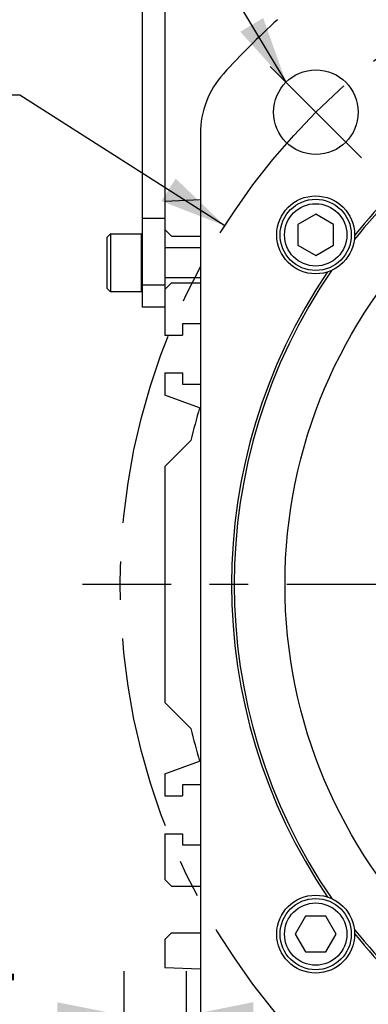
# Model space of a CAD drawing. Header units: millimetres. Extents: x 0 to 420, y 0 to 297.
# Tile 45 of 56: x 281 to 297, y 158 to 202. Entities that reach past the tile are written whole.
import ezdxf
from ezdxf.enums import TextEntityAlignment as Align

# ---------------------------------------------------------------- set-up
doc = ezdxf.new("R2010")
doc.units = ezdxf.units.MM
doc.header["$LTSCALE"] = 23.1
doc.linetypes.add('CENTER', pattern=[0.6, 0.375, -0.075, 0.075, -0.075])
doc.layers.get('0').update_dxf_attribs({"linetype": 'CONTINUOUS'})
for name, color, linetype in [('AXIS', 7, 'CONTINUOUS'), ('COMPONENTS', 7, 'CONTINUOUS'), ('DETAIL', 7, 'CONTINUOUS'), ('DIMENSION', 7, 'CONTINUOUS')]:
    doc.layers.add(name, color=color, linetype=linetype)
doc.styles.get("Standard").update_dxf_attribs({"font": 'arial.ttf'})
doc.styles.add('TEXTSTYLE_4', font='gdt')
doc.dimstyles.new('DIMSTYLE_2', dxfattribs={"dimtxt": 3, "dimasz": 3, "dimexe": 0.18, "dimexo": 0.0625, "dimgap": 0.09, "dimtad": 1, "dimtih": 1, "dimtoh": 1, "dimlfac": 5, "dimdsep": 46, "dimtxsty": 'STANDARD', "dimblk": '_FILLED', "dimblk1": '_FILLED', "dimblk2": '_FILLED', "dimcen": 0.09, "dimadec": 0, "dimazin": 0, "dimtol": 1, "dimtp": 0.2, "dimtm": 0.2, "dimtfac": 1, "dimtofl": 0, "dimtmove": 0, "dimatfit": 3, "dimldrblk": '_FILLED', "dimfxl": 1, "dimtolj": 1, "dimarcsym": 0})
doc.dimstyles.new('DIMSTYLE_8', dxfattribs={"dimtxt": 3, "dimasz": 3, "dimexe": 0.18, "dimexo": 0.0625, "dimgap": 0.09, "dimtad": 1, "dimdec": 3, "dimlfac": 5, "dimdsep": 46, "dimtxsty": 'STANDARD', "dimblk": '_FILLED', "dimblk1": '_FILLED', "dimblk2": '_FILLED', "dimcen": 0.09, "dimadec": 0, "dimazin": 0, "dimtp": 0.2, "dimtm": 0.2, "dimtfac": 1, "dimtdec": 3, "dimtofl": 0, "dimtmove": 0, "dimatfit": 3, "dimldrblk": '_FILLED', "dimfxl": 1, "dimtolj": 1, "dimarcsym": 0})
doc.dimstyles.get("Standard").update_dxf_attribs({"dimtxt": 3, "dimasz": 3, "dimexe": 0.18, "dimexo": 0.0625, "dimgap": 0.09, "dimtad": 1, "dimdec": 3, "dimdsep": 46, "dimtxsty": 'STANDARD', "dimblk": '_FILLED', "dimblk1": '_FILLED', "dimblk2": '_FILLED', "dimcen": 0.09, "dimadec": 0, "dimazin": 0, "dimtol": 1, "dimtp": 0.001, "dimtm": 0.001, "dimtfac": 1, "dimtdec": 3, "dimtofl": 0, "dimtmove": 0, "dimatfit": 3, "dimldrblk": '_FILLED', "dimfxl": 1, "dimtolj": 1, "dimarcsym": 0})

# ---------------------------------------------------------------- blocks, each defined once
blk = doc.blocks.new('_FILLED')
at = {"color": 0, "linetype": 'BYBLOCK'}
blk.add_solid([(0, 0), (-1, 0.2), (-1, -0.2)], dxfattribs=at)
blk = doc.blocks.new('*D1')
at = {"layer": 'DIMENSION', "color": 2, "linetype": 'CONTINUOUS'}
for p, q in [((279.378, 198.641), (253.063, 198.641)), ((281.378, 198.641), (279.378, 198.641)), ((290.585, 192.778), (281.378, 198.641))]:
    blk.add_line(p, q, dxfattribs=at)
at = {"layer": 'DIMENSION', "color": 2, "linetype": 'CONTINUOUS', "xscale": 3, "yscale": 3, "zscale": 3, "rotation": 327.5117305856}
blk.add_blockref('_FILLED', (290.585, 192.778), dxfattribs=at)
at = {"layer": 'DIMENSION', "color": 2, "linetype": 'CONTINUOUS', "style": 'TEXTSTYLE_4'}
for s, p in [('`', (270.556, 199.391)), ('n', (260.063, 199.391))]:
    blk.add_text(s, height=3, dxfattribs=at).set_placement(p, align=Align.RIGHT)
at = {"layer": 'DIMENSION', "color": 2, "linetype": 'CONTINUOUS'}
for s, p in [('300', (267.056, 199.391)), ('0.2', (276.378, 199.391))]:
    blk.add_text(s, height=3, dxfattribs=at).set_placement(p, align=Align.RIGHT)
blk = doc.blocks.new('*D2')
at = {"layer": 'DIMENSION', "color": 2, "linetype": 'CONTINUOUS'}
for p, q in [((279.378, 198.641), (253.063, 198.641)), ((281.378, 198.641), (279.378, 198.641)), ((290.585, 192.778), (281.378, 198.641))]:
    blk.add_line(p, q, dxfattribs=at)
at = {"layer": 'DIMENSION', "color": 2, "linetype": 'CONTINUOUS', "xscale": 3, "yscale": 3, "zscale": 3, "rotation": 327.5117305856}
blk.add_blockref('_FILLED', (290.585, 192.778), dxfattribs=at)
at = {"layer": 'DIMENSION', "color": 2, "linetype": 'CONTINUOUS', "style": 'TEXTSTYLE_4'}
for s, p in [('`', (270.556, 199.391)), ('n', (260.063, 199.391))]:
    blk.add_text(s, height=3, dxfattribs=at).set_placement(p, align=Align.RIGHT)
at = {"layer": 'DIMENSION', "color": 2, "linetype": 'CONTINUOUS'}
for s, p in [('300', (267.056, 199.391)), ('0.2', (276.378, 199.391))]:
    blk.add_text(s, height=3, dxfattribs=at).set_placement(p, align=Align.RIGHT)
blk = doc.blocks.new('*D16')
at = {"layer": 'DIMENSION', "color": 2, "linetype": 'CONTINUOUS'}
for p, q in [((286.06, 149), (286.06, 159.302)), ((288.86, 148.965), (288.86, 159.302)), ((286.06, 157.302), (252.894, 157.302)), ((252.894, 157.302), (287.46, 157.302)), ((294.86, 157.302), (287.46, 157.302)), ((288.86, 157.302), (294.86, 157.302))]:
    blk.add_line(p, q, dxfattribs=at)
at = {"layer": 'DIMENSION', "color": 2, "linetype": 'CONTINUOUS', "xscale": 3, "yscale": 3, "zscale": 3}
blk.add_blockref('_FILLED', (286.06, 157.302), dxfattribs=at)
at = {"layer": 'DIMENSION', "color": 2, "linetype": 'CONTINUOUS', "xscale": 3, "yscale": 3, "zscale": 3, "rotation": 180}
blk.add_blockref('_FILLED', (288.86, 157.302), dxfattribs=at)
at = {"layer": 'DIMENSION', "color": 2, "linetype": 'CONTINUOUS', "insert": (281.243, 161.052), "char_height": 3, "width": 28.34944, "attachment_point": 3, "line_spacing_factor": 0.9}
blk.add_mtext('N\\Fgdt;{\\Fgdt;~}\\Farial.ttf;4 holes \\Fgdt;{\\Fgdt;n}\\Farial.ttf;14', dxfattribs=at)

msp = doc.modelspace()

# ---------------------------------------------------------------- linework, layer by layer
at = {"color": 7, "linetype": 'CONTINUOUS'}
for p, q in [((294.206, 161.7608), (293.74412, 160.9608)), ((295.12976, 161.7608), (294.206, 161.7608)), ((295.59164, 160.9608), (295.12976, 161.7608)), ((293.74412, 160.9608), (294.206, 160.1608)), ((295.12976, 160.1608), (295.59164, 160.9608)), ((294.206, 160.1608), (295.12976, 160.1608))]:
    msp.add_line(p, q, dxfattribs=at)
for radius in [1.6, 1.4]:
    msp.add_circle((294.66788, 160.9608), radius, dxfattribs=at)
at = {"layer": 'AXIS', "color": 2, "linetype": 'CENTER'}
for p, q in [((294.6765, 197.87732), (292.62589, 199.92793)), ((294.6765, 197.87732), (296.72711, 195.82671)), ((315.8897, 176.66412), (284.1949, 176.66412))]:
    msp.add_line(p, q, dxfattribs=at)
msp.add_circle((315.8897, 176.66412), 30, dxfattribs=at)
at = {"layer": 'COMPONENTS', "color": 7, "linetype": 'CONTINUOUS'}
for p, q in [((286.8897, 189.11412), (286.8897, 209.11412)), ((287.8897, 209.11412), (287.8897, 187.86412)), ((289.4897, 196.91949), (289.4897, 156.40875)), ((289.4897, 193.93398), (287.8897, 193.86412)), ((294.66788, 193.2912), (293.86788, 192.82932)), ((295.46788, 192.82932), (294.66788, 193.2912)), ((286.8897, 193.11412), (287.8897, 193.11412)), ((293.86788, 192.82932), (293.86788, 191.90556)), ((295.46788, 191.90556), (295.46788, 192.82932)), ((285.4497, 192.41412), (285.2897, 192.25412)), ((285.4497, 192.41412), (285.4497, 189.81412)), ((285.4497, 192.41412), (286.8227, 192.41412)), ((287.8897, 192.61412), (288.1897, 192.31412)), ((285.2897, 192.25412), (285.2897, 189.97412)), ((288.1897, 192.31412), (289.4897, 192.31412)), ((289.4897, 191.78912), (287.8897, 191.78912)), ((293.86788, 191.90556), (294.66788, 191.44368)), ((294.66788, 191.44368), (295.46788, 191.90556)), ((289.4897, 190.43912), (287.8897, 190.43912)), ((288.1897, 190.21412), (287.8897, 189.91412)), ((288.1897, 190.21412), (289.4897, 190.21412)), ((285.4497, 189.81412), (285.2897, 189.97412)), ((286.8227, 189.81412), (285.4497, 189.81412)), ((287.8897, 189.11412), (286.8897, 189.11412)), ((288.6897, 188.36412), (288.6897, 187.86412)), ((289.4897, 188.36412), (288.6897, 188.36412)), ((287.8897, 187.86412), (288.6897, 187.86412)), ((287.8897, 186.16412), (287.8897, 185.16412)), ((287.8897, 186.16412), (288.6897, 186.16412)), ((288.6897, 186.16412), (288.6897, 185.66412)), ((288.6897, 185.66412), (289.4897, 185.66412)), ((289.45368, 184.59488), (287.8897, 185.16412)), ((287.8897, 181.96412), (289.05847, 183.13289)), ((287.8897, 181.96412), (287.8897, 171.36412)), ((289.05847, 170.19535), (287.8897, 171.36412)), ((287.8897, 168.16412), (289.45368, 168.73336)), ((287.8897, 168.16412), (287.8897, 167.16412)), ((288.6897, 167.66412), (288.6897, 167.16412)), ((289.4897, 167.66412), (288.6897, 167.66412)), ((287.8897, 167.16412), (288.6897, 167.16412)), ((287.8897, 165.46412), (287.8897, 163.41412)), ((287.8897, 165.46412), (288.6897, 165.46412)), ((288.6897, 165.46412), (288.6897, 164.96412)), ((288.6897, 164.96412), (289.4897, 164.96412)), ((287.8897, 163.41412), (288.1897, 163.11412)), ((288.1897, 163.11412), (289.4897, 163.11412)), ((288.1897, 161.01412), (287.8897, 160.71412)), ((288.1897, 161.01412), (289.4897, 161.01412)), ((287.8897, 160.71412), (287.8897, 159.46412)), ((287.8897, 159.46412), (289.4897, 159.39426))]:
    msp.add_line(p, q, dxfattribs=at)
at = {"layer": 'COMPONENTS', "color": 9, "linetype": 'CONTINUOUS'}
for p, q in [((286.8227, 192.41412), (286.8227, 189.81412)), ((287.8897, 190.11412), (286.8897, 190.11412))]:
    msp.add_line(p, q, dxfattribs=at)
at = {"layer": 'COMPONENTS', "color": 7, "linetype": 'CONTINUOUS'}
for centre, radius in [((294.6765, 197.87732), 1.9), ((315.8897, 176.66412), 22.6), ((294.66788, 192.36744), 1.75), ((294.66788, 192.36744), 1.6), ((294.66788, 192.36744), 1.4), ((294.66788, 160.9608), 1.75)]:
    msp.add_circle(centre, radius, dxfattribs=at)
for centre, radius, start, end in [((315.8897, 176.66412), 34.2, 132.121702, 137.878298), ((293.4897, 196.91949), 4, 137.878298, 180), ((315.8897, 176.66412), 24.88452, 128.456372, 141.543624), ((315.8897, 176.66412), 25, 128.84191, 141.15809), ((286.8227, 192.34712), 0.067, 0, 90), ((315.8897, 176.66412), 25, 145.84191, 214.15809), ((315.8897, 176.66412), 24.88452, 145.456373, 214.543627), ((286.8227, 189.88112), 0.067, 270, 360), ((315.8897, 176.66412), 27.6, 163.300852, 166.445179), ((315.8897, 176.66412), 27.6, 193.554821, 196.699148), ((315.8897, 176.66412), 24.88451, 218.456371, 231.543624), ((315.8897, 176.66412), 25, 218.84191, 231.15809)]:
    msp.add_arc(centre, radius, start, end, dxfattribs=at)

# ---------------------------------------------------------------- dimensions: what is measured, and where the dimension line sits
at = {"layer": 'DIMENSION', "color": 2, "linetype": 'CONTINUOUS'}
for picture in ['*D1', '*D2']:
    dim = msp.add_diameter_dim_2p(p1=(290.58466, 192.77793), p2=(341.19475, 160.55031), dimstyle='DIMSTYLE_2', dxfattribs=at)
    dim.commit()
    dim.dimension.update_dxf_attribs({"geometry": picture, "text_midpoint": (261.30978, 200.89081), "dimtype": 163})
dim = msp.add_linear_dim(base=(288.8597, 157.30227), p1=(286.0597, 148.99967), p2=(288.8597, 148.96534), text='N%%d4 holes %%c<>', dimstyle='DIMSTYLE_8', dxfattribs=at)
dim.commit()
dim.dimension.update_dxf_attribs({"geometry": '*D16', "text_midpoint": (259.91605, 159.55227), "dimtype": 160})

# ---------------------------------------------------------------- leaders
at = {"layer": 'DETAIL', "color": 2, "linetype": 'CONTINUOUS'}
msp.add_leader([(293.33468, 199.22251), (286.47728, 210.69438), (281.47728, 210.69438)], dimstyle='STANDARD', override={"dimtad": 0}, dxfattribs=at)

doc.saveas('drawing.dxf')
